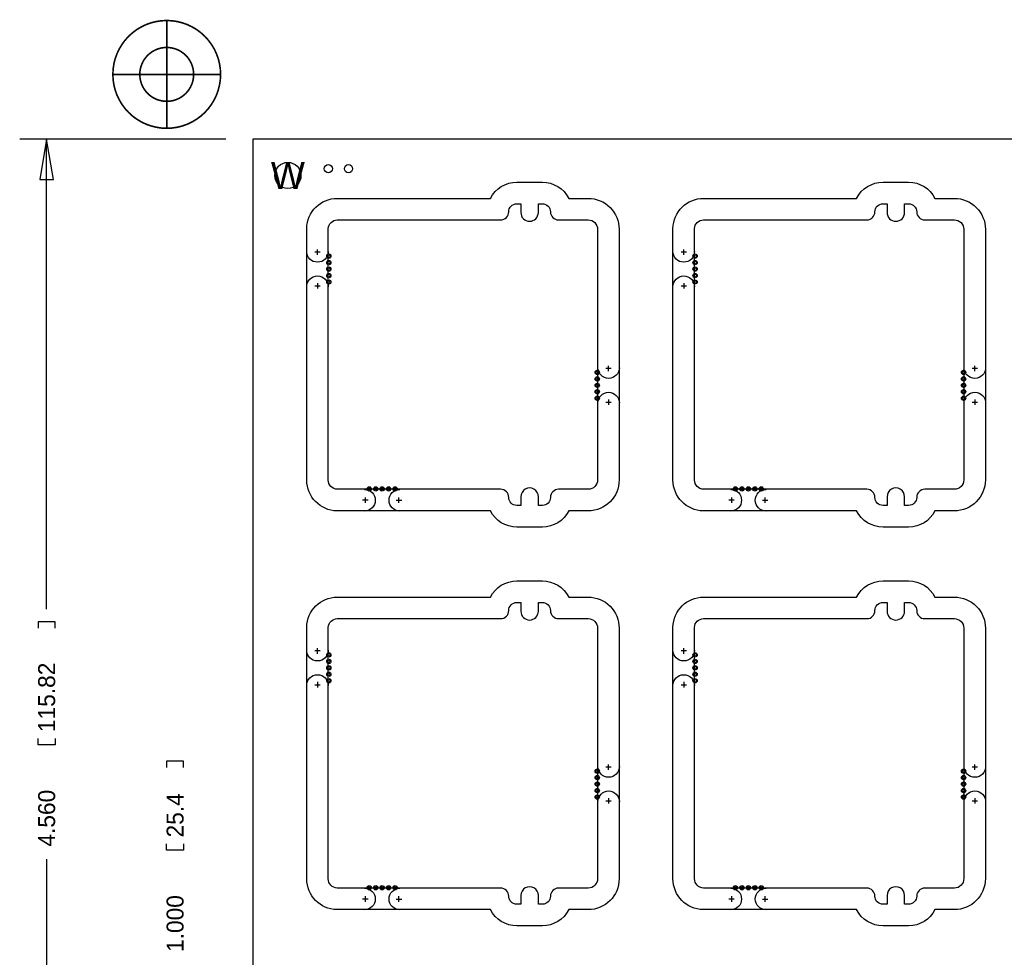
# Model space of a CAD drawing. Extents: x -29 to 285, y -29 to 263.
# Tile 3 of 6: x -29 to 64, y 31 to 119. Entities that reach past the tile are written whole.
import ezdxf
from ezdxf.enums import TextEntityAlignment as Align

# ---------------------------------------------------------------- set-up
doc = ezdxf.new("R2010")
doc.units = 0
for name, color, linetype in [('BOT', 13, 'CONTINUOUS'), ('DRILL', 9, 'CONTINUOUS'), ('OUTLINE', 6, 'CONTINUOUS'), ('TOP', 12, 'CONTINUOUS')]:
    doc.layers.add(name, color=color, linetype=linetype)

# ---------------------------------------------------------------- blocks, each defined once
blk = doc.blocks.new('FIGURE_CIRCLE')
blk.add_circle((0, 0), 0.5)

msp = doc.modelspace()

# ---------------------------------------------------------------- linework, layer by layer
at = {"layer": 'BOT'}
for centre, radius in [((-3.81, 104.775), 1.2319), ((0, 105.41), 0.381), ((0.0508, 97.1677), 0.127), ((0.0508, 96.5581), 0.127), ((34.5948, 97.1677), 0.127), ((34.5948, 96.5581), 0.127), ((0.0508, 95.9485), 0.127), ((34.5948, 95.9485), 0.127), ((0.0508, 95.3389), 0.127), ((0.0508, 94.7293), 0.127), ((34.5948, 95.3389), 0.127), ((34.5948, 94.7293), 0.127), ((25.3746, 86.2076), 0.127), ((25.3746, 85.598), 0.127), ((59.9186, 86.2076), 0.127), ((59.9186, 85.598), 0.127), ((25.3746, 84.9884), 0.127), ((59.9186, 84.9884), 0.127), ((25.3746, 84.3788), 0.127), ((25.3746, 83.7692), 0.127), ((59.9186, 84.3788), 0.127), ((59.9186, 83.7692), 0.127), ((3.8608, 75.2221), 0.127), ((4.4704, 75.2221), 0.127), ((5.08, 75.2221), 0.127), ((5.6896, 75.2221), 0.127), ((6.2992, 75.2221), 0.127), ((38.4048, 75.2221), 0.127), ((39.0144, 75.2221), 0.127), ((39.624, 75.2221), 0.127), ((40.2336, 75.2221), 0.127), ((40.8432, 75.2221), 0.127), ((0.0508, 59.5757), 0.127), ((34.5948, 59.5757), 0.127), ((0.0508, 58.9661), 0.127), ((34.5948, 58.9661), 0.127), ((0.0508, 58.3565), 0.127), ((0.0508, 57.7469), 0.127), ((34.5948, 58.3565), 0.127), ((34.5948, 57.7469), 0.127), ((0.0508, 57.1373), 0.127), ((34.5948, 57.1373), 0.127), ((25.3746, 48.6156), 0.127), ((59.9186, 48.6156), 0.127), ((25.3746, 48.006), 0.127), ((25.3746, 47.3964), 0.127), ((59.9186, 48.006), 0.127), ((59.9186, 47.3964), 0.127), ((25.3746, 46.7868), 0.127), ((59.9186, 46.7868), 0.127), ((25.3746, 46.1772), 0.127), ((59.9186, 46.1772), 0.127), ((3.8608, 37.6301), 0.127), ((4.4704, 37.6301), 0.127), ((5.08, 37.6301), 0.127), ((5.6896, 37.6301), 0.127), ((6.2992, 37.6301), 0.127), ((38.4048, 37.6301), 0.127), ((39.0144, 37.6301), 0.127), ((39.624, 37.6301), 0.127), ((40.2336, 37.6301), 0.127), ((40.8432, 37.6301), 0.127)]:
    msp.add_circle(centre, radius, dxfattribs=at)
at = {"layer": 'DRILL', "const_width": 0.1524}
for points in [[(-10.16, 114.3, 1), (-20.32, 114.3, 1)], [(-12.7, 114.3, 1), (-17.78, 114.3, 1)]]:
    msp.add_lwpolyline(points, format="xyb", close=True, dxfattribs=at)
for points in [[(-15.24, 119.38), (-15.24, 109.22)], [(-20.32, 114.3), (-10.16, 114.3)]]:
    msp.add_lwpolyline(points, dxfattribs=at)
at = {"layer": 'DRILL'}
for points in [[(-9.652, 108.204), (-29.1084, 108.204)], [(-26.5684, 63.88735), (-26.5684, 108.204)], [(-25.7683, 62.0903), (-25.7683, 62.6872), (-27.3685, 62.6872), (-27.3685, 62.0903)], [(-25.7683, 51.7017), (-25.7683, 51.1048), (-27.3685, 51.1048), (-27.3685, 51.7017)], [(-13.6525, 48.9585), (-13.6525, 49.5554), (-15.2527, 49.5554), (-15.2527, 48.9585)], [(-13.6525, 41.7703), (-13.6525, 41.1734), (-15.2527, 41.1734), (-15.2527, 41.7703)], [(-26.5684, 40.30345), (-26.5684, -7.62)]]:
    msp.add_lwpolyline(points, dxfattribs=at)
msp.add_lwpolyline([(-25.9334, 104.394), (-26.5684, 108.204), (-27.2034, 104.394)], close=True, dxfattribs=at)
at = {"layer": 'OUTLINE'}
msp.add_lwpolyline([(-7.112, -7.62), (101.6, -7.62), (101.6, 108.204), (-7.112, 108.204)], close=True, dxfattribs=at)
for points in [[(17.77998, 71.628, -0.281856), (15.291326, 73.152), (0.822742, 73.152, -0.408959), (-2.032, 76.058522), (-2.032, 99.780484, -0.409728), (0.847344, 102.616), (15.291313, 102.616, -0.281862), (17.779987, 104.14), (20.192987, 104.14, -0.281866), (22.681689, 102.616), (24.510982, 102.616), (24.511023, 102.616, -0.414218), (27.432, 99.694982), (27.432, 76.07299, -0.414209), (24.51101, 73.152), (22.681677, 73.152, -0.281858), (20.193013, 71.628)], [(52.32398, 71.628, -0.281856), (49.835326, 73.152), (35.366742, 73.152, -0.408959), (32.512, 76.058522), (32.512, 99.780484, -0.409728), (35.391344, 102.616), (49.835313, 102.616, -0.281862), (52.323987, 104.14), (54.736987, 104.14, -0.281866), (57.225689, 102.616), (59.054982, 102.616), (59.055023, 102.616, -0.414218), (61.976, 99.694982), (61.976, 76.07299, -0.414209), (59.05501, 73.152), (57.225677, 73.152, -0.281858), (54.737013, 71.628)], [(25.4, 76.073, -0.414205), (24.511, 75.184), (21.717, 75.184, 0.414224), (20.955, 74.422, -0.414203), (20.193, 73.66), (19.812, 73.66), (19.812, 74.4855, 1.000053), (18.161, 74.4855), (18.161, 73.66), (17.78, 73.66, -0.414196), (17.018, 74.422, 0.414231), (16.256, 75.184), (0.846328, 75.184, -0.404649), (0, 76.058522), (0, 99.760278, -0.405958), (0.847344, 100.584), (16.256, 100.584, 0.414203), (17.018, 101.346, -0.414224), (17.78, 102.108), (18.161, 102.108), (18.161, 101.2825, 0.999947), (19.812, 101.2825), (19.812, 102.108), (20.193, 102.108, -0.414231), (20.955, 101.346, 0.414196), (21.717, 100.584), (24.511, 100.584, -0.414228), (25.4, 99.695)], [(59.944, 76.073, -0.414205), (59.055, 75.184), (56.261, 75.184, 0.414224), (55.499, 74.422, -0.414203), (54.737, 73.66), (54.356, 73.66), (54.356, 74.4855, 1.000053), (52.705, 74.4855), (52.705, 73.66), (52.324, 73.66, -0.414196), (51.562, 74.422, 0.414231), (50.8, 75.184), (35.390328, 75.184, -0.404649), (34.544, 76.058522), (34.544, 99.760278, -0.405958), (35.391344, 100.584), (50.8, 100.584, 0.414203), (51.562, 101.346, -0.414224), (52.324, 102.108), (52.705, 102.108), (52.705, 101.2825, 0.999947), (54.356, 101.2825), (54.356, 102.108), (54.737, 102.108, -0.414231), (55.499, 101.346, 0.414196), (56.261, 100.584), (59.055, 100.584, -0.414228), (59.944, 99.695)], [(17.77998, 34.036, -0.281856), (15.291326, 35.56), (0.822742, 35.56, -0.408959), (-2.032, 38.466522), (-2.032, 62.188484, -0.409728), (0.847344, 65.024), (15.291313, 65.024, -0.281862), (17.779987, 66.548), (20.192987, 66.548, -0.281866), (22.681689, 65.024), (24.510982, 65.024), (24.511023, 65.024, -0.414218), (27.432, 62.102982), (27.432, 38.48099, -0.414209), (24.51101, 35.56), (22.681677, 35.56, -0.281858), (20.193013, 34.036)], [(52.32398, 34.036, -0.281856), (49.835326, 35.56), (35.366742, 35.56, -0.408959), (32.512, 38.466522), (32.512, 62.188484, -0.409728), (35.391344, 65.024), (49.835313, 65.024, -0.281862), (52.323987, 66.548), (54.736987, 66.548, -0.281866), (57.225689, 65.024), (59.054982, 65.024), (59.055023, 65.024, -0.414218), (61.976, 62.102982), (61.976, 38.48099, -0.414209), (59.05501, 35.56), (57.225677, 35.56, -0.281858), (54.737013, 34.036)], [(25.4, 38.481, -0.414205), (24.511, 37.592), (21.717, 37.592, 0.414224), (20.955, 36.83, -0.414203), (20.193, 36.068), (19.812, 36.068), (19.812, 36.8935, 1.000053), (18.161, 36.8935), (18.161, 36.068), (17.78, 36.068, -0.414196), (17.018, 36.83, 0.414231), (16.256, 37.592), (0.846328, 37.592, -0.404649), (0, 38.466522), (0, 62.168278, -0.405958), (0.847344, 62.992), (16.256, 62.992, 0.414203), (17.018, 63.754, -0.414224), (17.78, 64.516), (18.161, 64.516), (18.161, 63.6905, 0.999947), (19.812, 63.6905), (19.812, 64.516), (20.193, 64.516, -0.414231), (20.955, 63.754, 0.414196), (21.717, 62.992), (24.511, 62.992, -0.414228), (25.4, 62.103)], [(59.944, 38.481, -0.414205), (59.055, 37.592), (56.261, 37.592, 0.414224), (55.499, 36.83, -0.414203), (54.737, 36.068), (54.356, 36.068), (54.356, 36.8935, 1.000053), (52.705, 36.8935), (52.705, 36.068), (52.324, 36.068, -0.414196), (51.562, 36.83, 0.414231), (50.8, 37.592), (35.390328, 37.592, -0.404649), (34.544, 38.466522), (34.544, 62.168278, -0.405958), (35.391344, 62.992), (50.8, 62.992, 0.414203), (51.562, 63.754, -0.414224), (52.324, 64.516), (52.705, 64.516), (52.705, 63.6905, 0.999947), (54.356, 63.6905), (54.356, 64.516), (54.737, 64.516, -0.414231), (55.499, 63.754, 0.414196), (56.261, 62.992), (59.055, 62.992, -0.414228), (59.944, 62.103)]]:
    msp.add_lwpolyline(points, format="xyb", close=True, dxfattribs=at)
for points in [[(0, 97.6122, -1), (-2.032, 97.6122)], [(34.544, 97.6122, -1), (32.512, 97.6122)], [(-2.032, 94.2848, -1), (0, 94.2848)], [(32.512, 94.2848, -1), (34.544, 94.2848)], [(27.4574, 86.6521, -1), (25.4254, 86.6521)], [(62.0014, 86.6521, -1), (59.9694, 86.6521)], [(25.4254, 83.3247, -1), (27.4574, 83.3247)], [(59.9694, 83.3247, -1), (62.0014, 83.3247)], [(3.4163, 75.1713, -1), (3.4163, 73.1393)], [(6.7437, 73.1393, -1), (6.7437, 75.1713)], [(37.9603, 75.1713, -1), (37.9603, 73.1393)], [(41.2877, 73.1393, -1), (41.2877, 75.1713)], [(0, 60.0202, -1), (-2.032, 60.0202)], [(34.544, 60.0202, -1), (32.512, 60.0202)], [(-2.032, 56.6928, -1), (0, 56.6928)], [(32.512, 56.6928, -1), (34.544, 56.6928)], [(27.4574, 49.0601, -1), (25.4254, 49.0601)], [(62.0014, 49.0601, -1), (59.9694, 49.0601)], [(25.4254, 45.7327, -1), (27.4574, 45.7327)], [(59.9694, 45.7327, -1), (62.0014, 45.7327)], [(3.4163, 37.5793, -1), (3.4163, 35.5473)], [(6.7437, 35.5473, -1), (6.7437, 37.5793)], [(37.9603, 37.5793, -1), (37.9603, 35.5473)], [(41.2877, 35.5473, -1), (41.2877, 37.5793)]]:
    msp.add_lwpolyline(points, format="xyb", dxfattribs=at)
for points in [[(-0.762, 97.536), (-1.27, 97.536)], [(-1.016, 97.282), (-1.016, 97.79)], [(33.782, 97.536), (33.274, 97.536)], [(33.528, 97.282), (33.528, 97.79)], [(-1.27, 94.361), (-0.762, 94.361)], [(-1.016, 94.615), (-1.016, 94.107)], [(33.274, 94.361), (33.782, 94.361)], [(33.528, 94.615), (33.528, 94.107)], [(26.6954, 86.5759), (26.1874, 86.5759)], [(26.4414, 86.3219), (26.4414, 86.8299)], [(61.2394, 86.5759), (60.7314, 86.5759)], [(60.9854, 86.3219), (60.9854, 86.8299)], [(26.4414, 83.6549), (26.4414, 83.1469)], [(60.9854, 83.6549), (60.9854, 83.1469)], [(26.1874, 83.4009), (26.6954, 83.4009)], [(60.7314, 83.4009), (61.2394, 83.4009)], [(3.4925, 74.4093), (3.4925, 73.9013)], [(6.6675, 73.9013), (6.6675, 74.4093)], [(38.0365, 74.4093), (38.0365, 73.9013)], [(41.2115, 73.9013), (41.2115, 74.4093)], [(3.7465, 74.1553), (3.2385, 74.1553)], [(6.4135, 74.1553), (6.9215, 74.1553)], [(38.2905, 74.1553), (37.7825, 74.1553)], [(40.9575, 74.1553), (41.4655, 74.1553)], [(-0.762, 59.944), (-1.27, 59.944)], [(-1.016, 59.69), (-1.016, 60.198)], [(33.782, 59.944), (33.274, 59.944)], [(33.528, 59.69), (33.528, 60.198)], [(-1.27, 56.769), (-0.762, 56.769)], [(-1.016, 57.023), (-1.016, 56.515)], [(33.274, 56.769), (33.782, 56.769)], [(33.528, 57.023), (33.528, 56.515)], [(26.4414, 48.7299), (26.4414, 49.2379)], [(60.9854, 48.7299), (60.9854, 49.2379)], [(26.6954, 48.9839), (26.1874, 48.9839)], [(61.2394, 48.9839), (60.7314, 48.9839)], [(26.1874, 45.8089), (26.6954, 45.8089)], [(26.4414, 46.0629), (26.4414, 45.5549)], [(60.7314, 45.8089), (61.2394, 45.8089)], [(60.9854, 46.0629), (60.9854, 45.5549)], [(3.7465, 36.5633), (3.2385, 36.5633)], [(3.4925, 36.8173), (3.4925, 36.3093)], [(6.4135, 36.5633), (6.9215, 36.5633)], [(6.6675, 36.3093), (6.6675, 36.8173)], [(38.2905, 36.5633), (37.7825, 36.5633)], [(38.0365, 36.8173), (38.0365, 36.3093)], [(40.9575, 36.5633), (41.4655, 36.5633)], [(41.2115, 36.3093), (41.2115, 36.8173)]]:
    msp.add_lwpolyline(points, dxfattribs=at)
at = {"layer": 'TOP'}
for centre, radius in [((-3.81, 104.775), 1.2319), ((1.905, 105.41), 0.381), ((0.0508, 97.1677), 0.127), ((0.0508, 96.5581), 0.127), ((34.5948, 97.1677), 0.127), ((34.5948, 96.5581), 0.127), ((0.0508, 95.9485), 0.127), ((34.5948, 95.9485), 0.127), ((0.0508, 95.3389), 0.127), ((0.0508, 94.7293), 0.127), ((34.5948, 95.3389), 0.127), ((34.5948, 94.7293), 0.127), ((25.3746, 86.2076), 0.127), ((25.3746, 85.598), 0.127), ((59.9186, 86.2076), 0.127), ((59.9186, 85.598), 0.127), ((25.3746, 84.9884), 0.127), ((59.9186, 84.9884), 0.127), ((25.3746, 84.3788), 0.127), ((25.3746, 83.7692), 0.127), ((59.9186, 84.3788), 0.127), ((59.9186, 83.7692), 0.127), ((3.8608, 75.2221), 0.127), ((4.4704, 75.2221), 0.127), ((5.08, 75.2221), 0.127), ((5.6896, 75.2221), 0.127), ((6.2992, 75.2221), 0.127), ((38.4048, 75.2221), 0.127), ((39.0144, 75.2221), 0.127), ((39.624, 75.2221), 0.127), ((40.2336, 75.2221), 0.127), ((40.8432, 75.2221), 0.127), ((0.0508, 59.5757), 0.127), ((34.5948, 59.5757), 0.127), ((0.0508, 58.9661), 0.127), ((34.5948, 58.9661), 0.127), ((0.0508, 58.3565), 0.127), ((0.0508, 57.7469), 0.127), ((34.5948, 58.3565), 0.127), ((34.5948, 57.7469), 0.127), ((0.0508, 57.1373), 0.127), ((34.5948, 57.1373), 0.127), ((25.3746, 48.6156), 0.127), ((59.9186, 48.6156), 0.127), ((25.3746, 48.006), 0.127), ((25.3746, 47.3964), 0.127), ((59.9186, 48.006), 0.127), ((59.9186, 47.3964), 0.127), ((25.3746, 46.7868), 0.127), ((59.9186, 46.7868), 0.127), ((25.3746, 46.1772), 0.127), ((59.9186, 46.1772), 0.127), ((3.8608, 37.6301), 0.127), ((4.4704, 37.6301), 0.127), ((5.08, 37.6301), 0.127), ((5.6896, 37.6301), 0.127), ((6.2992, 37.6301), 0.127), ((38.4048, 37.6301), 0.127), ((39.0144, 37.6301), 0.127), ((39.624, 37.6301), 0.127), ((40.2336, 37.6301), 0.127), ((40.8432, 37.6301), 0.127)]:
    msp.add_circle(centre, radius, dxfattribs=at)

# ---------------------------------------------------------------- block references
at = {"layer": 'DRILL', "xscale": 0.4064, "yscale": 0.4064}
for p in [(0.0508, 97.1677), (0.0508, 96.5581), (34.5948, 97.1677), (34.5948, 96.5581), (0.0508, 95.9485), (34.5948, 95.9485), (0.0508, 95.3389), (0.0508, 94.7293), (34.5948, 95.3389), (34.5948, 94.7293), (25.3746, 86.2076), (59.9186, 86.2076), (25.3746, 85.598), (59.9186, 85.598), (25.3746, 84.9884), (25.3746, 84.3788), (59.9186, 84.9884), (59.9186, 84.3788), (25.3746, 83.7692), (59.9186, 83.7692), (3.8608, 75.2221), (4.4704, 75.2221), (5.08, 75.2221), (5.6896, 75.2221), (6.2992, 75.2221), (38.4048, 75.2221), (39.0144, 75.2221), (39.624, 75.2221), (40.2336, 75.2221), (40.8432, 75.2221), (0.0508, 59.5757), (34.5948, 59.5757), (0.0508, 58.9661), (0.0508, 58.3565), (34.5948, 58.9661), (34.5948, 58.3565), (0.0508, 57.7469), (34.5948, 57.7469), (0.0508, 57.1373), (34.5948, 57.1373), (25.3746, 48.6156), (59.9186, 48.6156), (25.3746, 48.006), (25.3746, 47.3964), (59.9186, 48.006), (59.9186, 47.3964), (25.3746, 46.7868), (59.9186, 46.7868), (25.3746, 46.1772), (59.9186, 46.1772), (3.8608, 37.6301), (4.4704, 37.6301), (5.08, 37.6301), (5.6896, 37.6301), (6.2992, 37.6301), (38.4048, 37.6301), (39.0144, 37.6301), (39.624, 37.6301), (40.2336, 37.6301), (40.8432, 37.6301)]:
    msp.add_blockref('FIGURE_CIRCLE', p, dxfattribs=at)

# ---------------------------------------------------------------- texts
at = {"layer": 'DRILL'}
msp.add_text('W', height=2.54, dxfattribs=at).set_placement((-3.81, 104.775), align=Align.MIDDLE_CENTER)
for s, p in [('115.82', (-25.7683, 52.2986)), ('4.560', (-25.7683, 41.5036)), ('25.4', (-13.6525, 42.3672)), ('1.000', (-13.6525, 31.5722))]:
    msp.add_text(s, height=1.6002, rotation=90, dxfattribs=at).set_placement(p)

doc.saveas('drawing.dxf')
